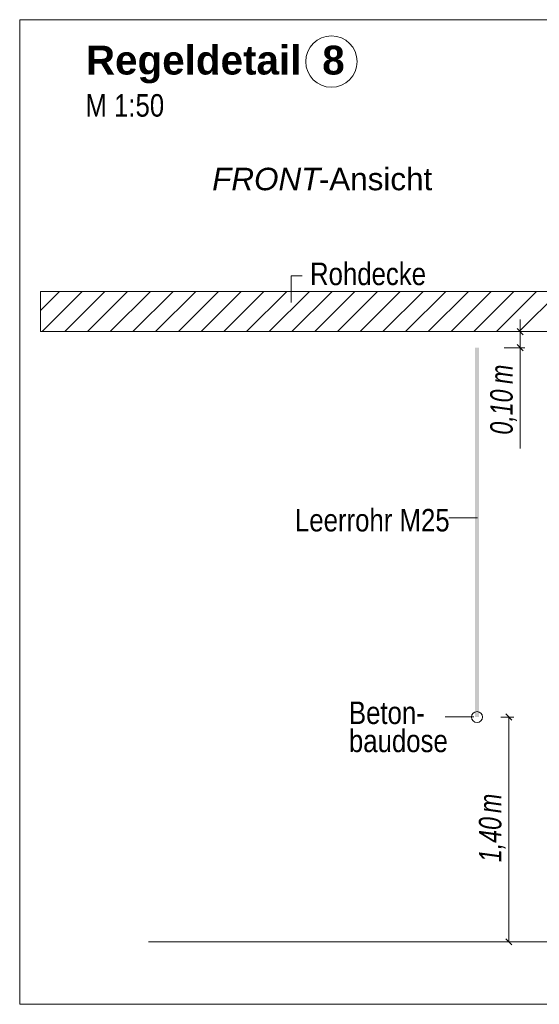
# Model space of a CAD drawing. Extents: x -500 to 300, y 62 to 1162.
# Tile 83 of 256: x 191 to 223, y 762 to 823. Entities that reach past the tile are written whole.
import ezdxf
from ezdxf.lldxf.tags import DXFTag

# ---------------------------------------------------------------- set-up
doc = ezdxf.new("R2010")
doc.units = 0
doc.layers.get('0').update_dxf_attribs({"lineweight": 13})
for name, color, linetype, lineweight, true_color in [('E_Aussparung Bemaßung-A06G93S68I', 5, 'Continuous', 9, 0x0000ff), ('E_Betonbaudose', 1, 'Continuous', 13, 0xff0000), ('E_Detail_Beschriftung', 7, 'Continuous', 13, 0x009900), ('E_Detail_Wandschraffur', 7, 'Continuous', 5, 0xc0c0c0), ('E_Leerrohr Beschriftung', 1, 'Continuous', 9, 0xff0000)]:
    doc.layers.add(name, color=color, linetype=linetype, lineweight=lineweight, true_color=true_color)
doc.layers.add('E_Detail_Linie_Text_Bem', color=7, linetype='Continuous', lineweight=13)
doc.styles.get("Standard").update_dxf_attribs({"font": 'ARIALN.TTF'})
tags = doc.linetypes.add('fein_strichliert', pattern=[4, 1, -2, 1]).pattern_tags.tags
tags[8:9] = [DXFTag(74, 4), DXFTag(75, 0), DXFTag(340, '0'), DXFTag(46, 0.0), DXFTag(50, 0.0), DXFTag(44, 0.0), DXFTag(45, 0.0)]
tags[6:7] = [DXFTag(74, 4), DXFTag(75, 0), DXFTag(340, '0'), DXFTag(46, 0.0), DXFTag(50, 0.0), DXFTag(44, 0.0), DXFTag(45, 0.0)]
tags[4:5] = [DXFTag(74, 4), DXFTag(75, 0), DXFTag(340, '0'), DXFTag(46, 0.0), DXFTag(50, 0.0), DXFTag(44, 0.0), DXFTag(45, 0.0)]
tags = doc.linetypes.add('fein_strichliert-A06G93S58I', pattern=[4, 1, -2, 1]).pattern_tags.tags
tags[8:9] = [DXFTag(74, 4), DXFTag(75, 0), DXFTag(340, '0'), DXFTag(46, 0.0), DXFTag(50, 0.0), DXFTag(44, 0.0), DXFTag(45, 0.0)]
tags[6:7] = [DXFTag(74, 4), DXFTag(75, 0), DXFTag(340, '0'), DXFTag(46, 0.0), DXFTag(50, 0.0), DXFTag(44, 0.0), DXFTag(45, 0.0)]
tags[4:5] = [DXFTag(74, 4), DXFTag(75, 0), DXFTag(340, '0'), DXFTag(46, 0.0), DXFTag(50, 0.0), DXFTag(44, 0.0), DXFTag(45, 0.0)]

# ---------------------------------------------------------------- blocks, each defined once
blk = doc.blocks.new('Referenz-A06G93S98I')
at = {"layer": 'E_Aussparung Bemaßung-A06G93S68I', "linetype": 'Continuous', "ltscale": 0.13}
for p, q in [((222.247, 804.246), (222.247, 796.208)), ((222.547, 803.482), (221.247, 803.482)), ((222.057, 803.673), (222.438, 803.291)), ((222.057, 802.673), (222.438, 802.291)), ((222.547, 802.482), (221.247, 802.482)), ((221.847, 779.482), (221.047, 779.482)), ((221.738, 779.291), (221.357, 779.673)), ((221.547, 779.482), (221.547, 765.482)), ((221.847, 765.482), (221.047, 765.482)), ((221.738, 765.291), (221.357, 765.673))]:
    blk.add_line(p, q, dxfattribs=at)
at = {"layer": 'E_Betonbaudose', "linetype": 'Continuous', "ltscale": 0.13}
blk.add_circle((219.561, 779.482), 0.34, dxfattribs=at)
at = {"layer": 'E_Detail_Linie_Text_Bem', "linetype": 'fein_strichliert-A06G93S58I', "ltscale": 0.65}
for p, q in [((253.869, 822.909), (191.1, 822.909)), ((191.1, 822.909), (191.1, 761.593)), ((191.1, 761.593), (250.843, 761.593))]:
    blk.add_line(p, q, dxfattribs=at)
at = {"layer": 'E_Detail_Linie_Text_Bem', "color": 0, "linetype": 'Continuous', "ltscale": 0.13}
for p, q in [((207.991, 805.302), (207.991, 806.95)), ((207.991, 806.95), (208.678, 806.95)), ((217.805, 791.886), (219.59, 791.886)), ((217.569, 779.486), (219.354, 779.486))]:
    blk.add_line(p, q, dxfattribs=at)
at = {"layer": 'E_Detail_Linie_Text_Bem', "linetype": 'Continuous', "ltscale": 0.13}
for p, q in [((243.717, 805.982), (192.39, 805.982)), ((192.39, 805.982), (192.39, 803.482)), ((192.39, 803.482), (202.782, 803.482)), ((192.39, 803.482), (241.217, 803.482)), ((202.782, 803.482), (243.717, 803.482)), ((199.116, 765.482), (236.129, 765.482))]:
    blk.add_line(p, q, dxfattribs=at)
blk.add_solid([(219.686, 802.483), (219.686, 779.482), (219.436, 802.482), (219.436, 779.482)], dxfattribs=at)
at = {"layer": 'E_Detail_Wandschraffur', "linetype": 'ByBlock', "ltscale": 0.13}
for p, q in [((192.39, 804.797), (193.575, 805.982)), ((193.903, 803.482), (196.403, 805.982)), ((196.732, 803.482), (199.232, 805.982)), ((199.56, 803.482), (202.06, 805.982)), ((202.389, 803.482), (204.889, 805.982)), ((205.217, 803.482), (207.717, 805.982)), ((208.045, 803.482), (210.545, 805.982)), ((210.874, 803.482), (213.374, 805.982)), ((213.702, 803.482), (216.202, 805.982)), ((216.531, 803.482), (219.031, 805.982)), ((219.359, 803.482), (221.859, 805.982)), ((222.188, 803.482), (224.688, 805.982))]:
    blk.add_line(p, q, dxfattribs=at)
at = {"layer": 'E_Detail_Wandschraffur', "linetype": 'fein_strichliert', "ltscale": 0.13}
for p, q in [((192.489, 803.482), (194.989, 805.982)), ((195.317, 803.482), (197.817, 805.982)), ((198.146, 803.482), (200.646, 805.982)), ((200.974, 803.482), (203.474, 805.982)), ((203.803, 803.482), (206.303, 805.982)), ((206.631, 803.482), (209.131, 805.982)), ((209.46, 803.482), (211.96, 805.982)), ((212.288, 803.482), (214.788, 805.982)), ((215.116, 803.482), (217.616, 805.982)), ((217.945, 803.482), (220.445, 805.982)), ((220.773, 803.482), (223.273, 805.982))]:
    blk.add_line(p, q, dxfattribs=at)
at = {"layer": 'E_Leerrohr Beschriftung', "linetype": 'Continuous', "ltscale": 0.13}
blk.add_circle((210.499, 820.302), 1.6, dxfattribs=at)
at = {"layer": 'E_Aussparung Bemaßung-A06G93S68I', "linetype": 'Continuous', "ltscale": 0.13, "char_height": 1.4, "attachment_point": 1, "rotation": 90}
for s, insert in [('{\\W0.9;\\fArial Narrow|b0|i1;m}', (220.381, 800.223)), ('{\\W0.9;\\fArial Narrow|b0|i1;0,10 }', (220.381, 797.069)), ('{\\W0.9;\\fArial Narrow|b0|i1;m}', (219.681, 773.503)), ('{\\W0.9;\\fArial Narrow|b0|i1;1,40 }', (219.681, 770.445))]:
    blk.add_mtext(s, dxfattribs=dict(at, insert=insert))
at = {"layer": 'E_Detail_Beschriftung', "color": 1, "linetype": 'Continuous', "lineweight": 35, "ltscale": 0.35, "true_color": 0xff0000, "char_height": 1.8, "attachment_point": 1}
for s, insert in [('{\\fArial|b1|i0;Regeldetail}', (195.218, 821.294)), ('{\\fArial|b1|i0;8}', (209.928, 821.294))]:
    blk.add_mtext(s, dxfattribs=dict(at, insert=insert))
at = {"layer": 'E_Detail_Beschriftung', "linetype": 'Continuous', "ltscale": 0.13, "char_height": 1.4, "attachment_point": 1}
for s, insert in [('{\\fArial Narrow;M 1:50}', (195.188, 818.273)), ('{\\fArial Narrow;Rohdecke}', (209.168, 807.78)), ('{\\fArial Narrow;Leerrohr M25}', (208.232, 792.442)), ('{\\fArial Narrow;Beton-}', (211.589, 780.447)), ('{\\fArial Narrow;baudose}', (211.589, 778.697))]:
    blk.add_mtext(s, dxfattribs=dict(at, insert=insert))
at = {"layer": 'E_Detail_Beschriftung', "linetype": 'Continuous', "lineweight": -2, "ltscale": 0.25, "char_height": 1.4, "attachment_point": 1}
for s, insert in [('{\\fArial|b0|i1;FRONT}', (203.078, 813.688)), ('{\\fArial;-Ansicht}', (209.713, 813.688))]:
    blk.add_mtext(s, dxfattribs=dict(at, insert=insert))

msp = doc.modelspace()

# ---------------------------------------------------------------- block references
at = {"color": 8, "lineweight": 25, "ltscale": 0.25, "true_color": 0x808080}
msp.add_blockref('Referenz-A06G93S98I', (0, 0), dxfattribs=at)

doc.saveas('drawing.dxf')
